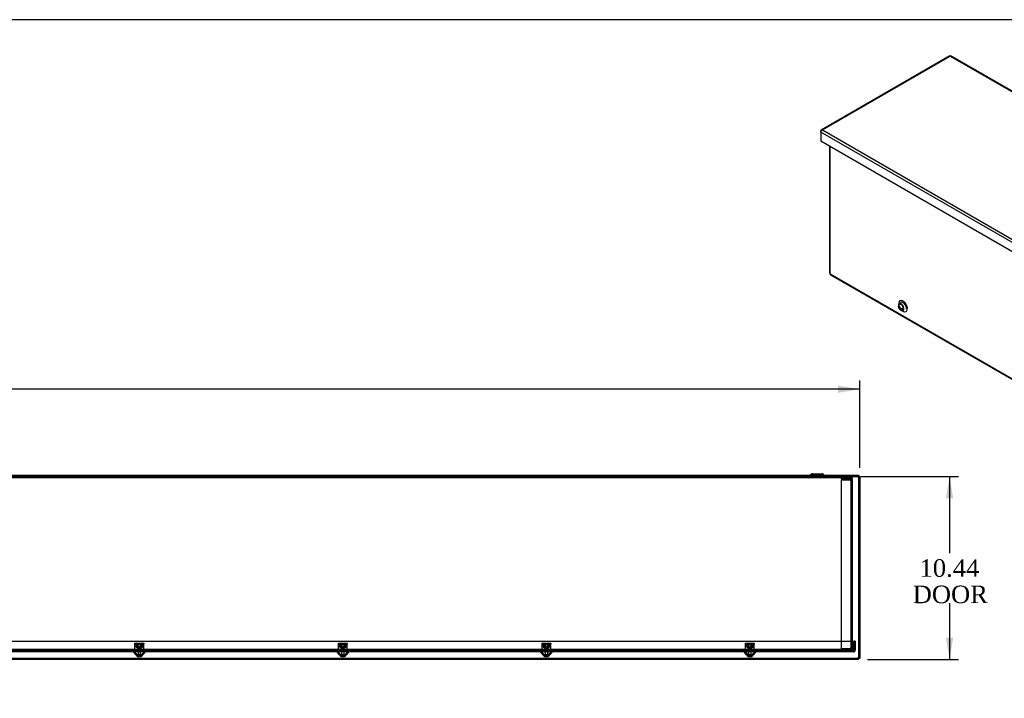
# Model space of a CAD drawing. Header units: inches. Extents: x 1 to 240, y -1 to 159.
# Tile 9 of 15: x 103 to 159, y 121 to 159. Entities that reach past the tile are written whole.
import ezdxf
from ezdxf.enums import TextEntityAlignment as Align
from ezdxf.lldxf.tags import DXFTag

# ---------------------------------------------------------------- set-up
doc = ezdxf.new("R2010")
doc.units = ezdxf.units.IN
doc.header["$MEASUREMENT"] = 0
for name, color, linetype in [('COM70472-29', 7, 'Continuous'), ('COM70473-29', 7, 'Continuous'), ('COM70474-4', 7, 'Continuous'), ('COM70985-10', 7, 'Continuous'), ('Default', 7, 'Continuous'), ('NTS16522', 7, 'Continuous'), ('RNG17670', 7, 'Continuous'), ('SCS19475', 7, 'Continuous')]:
    doc.layers.add(name, color=color, linetype=linetype)
doc.styles.add('SEACAD_Times_New_Roman', font='times.ttf')
tags = doc.linetypes.add('HIDDEN2', pattern=[0.1875, 0.125, -0.0625]).pattern_tags.tags
tags[6:7] = [DXFTag(74, 4), DXFTag(75, 0), DXFTag(340, '0'), DXFTag(46, 0.0), DXFTag(50, 0.0), DXFTag(44, 0.0), DXFTag(45, 0.0)]
tags[4:5] = [DXFTag(74, 4), DXFTag(75, 0), DXFTag(340, '0'), DXFTag(46, 0.0), DXFTag(50, 0.0), DXFTag(44, 0.0), DXFTag(45, 0.0)]
doc.dimstyles.new('HAMMOND_(STH_-_240x160)', dxfattribs={"dimtxt": 1, "dimasz": 1.25, "dimexe": 0.5, "dimexo": 0.5, "dimgap": 0.25, "dimtad": 0, "dimtih": 1, "dimtoh": 1, "dimzin": 0, "dimdsep": 46, "dimtxsty": 'SEACAD_Times_New_Roman', "dimblk1": '_SE_FILLED', "dimblk2": '_SE_FILLED', "dimsah": 1, "dimcen": 0.5, "dimadec": 0, "dimazin": 0, "dimtfac": 0.8, "dimtofl": 0, "dimtmove": 1, "dimatfit": 3, "dimfxl": 1, "dimtolj": 1, "dimtzin": 0, "dimarcsym": 0})

# ---------------------------------------------------------------- blocks, each defined once
blk = doc.blocks.new('SE')
at = {"layer": 'COM70473-29', "color": 7, "linetype": 'Continuous'}
for p, q in [((149.266, 151.997), (149.266, 144.79)), ((149.298, 151.979), (149.298, 144.745)), ((149.31, 144.739), (149.298, 144.745)), ((149.31, 144.725), (149.31, 144.739)), ((149.31, 144.725), (231.401, 97.329)), ((149.332, 144.675), (231.423, 97.28)), ((153.218, 143.066), (153.204, 142.942)), ((153.381, 142.636), (153.495, 142.587))]:
    blk.add_line(p, q, dxfattribs=at)
for centre, major_axis, start_param, end_param in [((149.374, 144.79), (0.108, 0), 3.141593, 3.926991), ((149.386, 144.769), (0.054, 0.0935), 2.356194, 3.141593), ((153.361, 142.829), (0.112, -0.194), 0, 3.926991), ((153.464, 142.889), (-0.175, 0.304), 0, 0.661978), ((153.464, 142.889), (-0.175, 0.304), 2.479614, 6.283185), ((153.361, 142.829), (0.112, -0.194), 5.369982, 6.283185)]:
    blk.add_ellipse(centre, major_axis=major_axis, ratio=0.57735, start_param=start_param, end_param=end_param, dxfattribs=at)
blk.add_open_spline([(153.325, 143.131), (153.335, 143.136), (153.356, 143.141), (153.418, 143.123), (153.486, 143.075), (153.552, 143), (153.605, 142.908), (153.636, 142.815), (153.639, 142.769), (153.64, 142.746)], degree=3, knots=[0.231647, 0.231647, 0.231647, 0.231647, 0.3608782, 0.4639816, 0.5732276, 0.6837238, 0.7977534, 0.9125739, 1, 1, 1, 1], dxfattribs=at)
at = {"layer": 'COM70985-10', "color": 7, "linetype": 'Continuous'}
for p, q in [((156.127, 157.145), (148.797, 152.913)), ((148.877, 152.922), (156.156, 157.125)), ((156.156, 157.125), (238.646, 109.499)), ((238.726, 109.49), (156.184, 157.145)), ((148.775, 152.805), (148.775, 152.864)), ((231.316, 105.15), (148.775, 152.805)), ((148.775, 152.805), (148.775, 152.281)), ((148.877, 152.922), (231.367, 105.297)), ((231.316, 104.626), (148.775, 152.281))]:
    blk.add_line(p, q, dxfattribs=at)
blk.add_arc((148.945, 152.761), 0.175, 112.835, 165.444, dxfattribs=at)
for points, knots in [([(156.115, 157.138), (156.12, 157.141), (156.126, 157.141), (156.14, 157.137), (156.148, 157.132), (156.156, 157.125)], [0.5, 0.5, 0.5, 0.5, 0.75, 0.75, 1, 1, 1, 1]), ([(156.156, 157.125), (156.164, 157.132), (156.172, 157.137), (156.186, 157.141), (156.192, 157.141), (156.197, 157.138)], [0, 0, 0, 0, 0.25, 0.25, 0.5, 0.5, 0.5, 0.5]), ([(148.877, 152.922), (148.865, 152.927), (148.853, 152.929), (148.83, 152.929), (148.819, 152.926), (148.801, 152.915), (148.793, 152.907), (148.781, 152.888), (148.777, 152.877), (148.775, 152.864)], [0, 0, 0, 0, 0.25, 0.25, 0.5, 0.5, 0.75, 0.75, 1, 1, 1, 1])]:
    blk.add_open_spline(points, degree=3, knots=knots, dxfattribs=at)
at = {"layer": 'SCS19475', "color": 7, "linetype": 'Continuous'}
for p, q in [((153.26, 142.806), (153.231, 142.823)), ((153.231, 142.778), (153.26, 142.761)), ((153.26, 142.833), (153.26, 142.806)), ((153.281, 142.818), (153.26, 142.806)), ((153.26, 142.761), (153.299, 142.783)), ((153.26, 142.761), (153.26, 142.733)), ((153.264, 142.808), (153.281, 142.798)), ((153.281, 142.724), (153.264, 142.714)), ((153.281, 142.793), (153.281, 142.821)), ((153.311, 142.776), (153.281, 142.793)), ((153.324, 142.773), (153.281, 142.749)), ((153.281, 142.749), (153.311, 142.731)), ((153.281, 142.721), (153.281, 142.749)), ((153.303, 142.781), (153.303, 142.761)), ((153.324, 142.773), (153.425, 142.715))]:
    blk.add_line(p, q, dxfattribs=at)
for centre, radius, start, end in [((153.403, 142.854), 0.207, 189.4483, 224.3329), ((153.332, 142.863), 0.133, 115.8507, 173.2178), ((153.263, 142.713), 0.00862, 204.1753, 240.6461), ((153.414, 142.823), 0.154, 167.4883, 176.2687), ((153.351, 142.739), 0.0909, 183.4589, 195.9327), ((153.418, 143.1), 0.288, 237.5669, 242.4331), ((153.418, 142.957), 0.289, 237.5672, 242.4328), ((153.435, 142.811), 0.154, 167.4878, 176.2693), ((153.372, 142.726), 0.0909, 183.4575, 195.9341), ((153.396, 142.956), 0.199, 244.7363, 278.4329), ((153.396, 142.911), 0.199, 244.7215, 278.4478)]:
    blk.add_arc(centre, radius, start, end, dxfattribs=at)
for centre, major_axis, start_param, end_param in [((153.313, 142.802), (-0.08, 0.139), 0.857913, 0.957558), ((153.271, 142.777), (0.0316, -0.0547), 2.596145, 3.476175), ((153.271, 142.777), (-0.0316, 0.0547), 1.236214, 2.116244), ((153.361, 142.829), (-0.089, 0.155), 3.157208, 6.266729), ((153.271, 142.777), (0.0316, -0.0547), 1.236214, 2.116244), ((153.271, 142.777), (-0.0316, 0.0547), 2.596145, 3.476175), ((153.313, 142.802), (0.08, -0.139), 0.613238, 0.957558)]:
    blk.add_ellipse(centre, major_axis=major_axis, ratio=0.57735, start_param=start_param, end_param=end_param, dxfattribs=at)
for points, knots in [([(153.231, 142.823), (153.224, 142.827), (153.218, 142.832), (153.208, 142.842), (153.205, 142.848), (153.2, 142.859), (153.198, 142.865), (153.198, 142.874), (153.198, 142.877), (153.199, 142.883), (153.2, 142.886), (153.201, 142.889)], [0, 0, 0, 0, 0.25, 0.25, 0.5, 0.5, 0.75, 0.75, 0.875, 0.875, 1, 1, 1, 1]), ([(153.201, 142.844), (153.199, 142.838), (153.198, 142.832), (153.198, 142.82), (153.2, 142.814), (153.205, 142.803), (153.208, 142.797), (153.218, 142.787), (153.224, 142.782), (153.231, 142.778)], [0, 0, 0, 0, 0.25, 0.25, 0.5, 0.5, 0.75, 0.75, 1, 1, 1, 1]), ([(153.258, 142.706), (153.275, 142.691), (153.303, 142.668), (153.359, 142.652), (153.411, 142.655), (153.437, 142.669), (153.451, 142.677)], [0, 0, 0, 0, 0.289456, 0.547327, 0.797636, 1, 1, 1, 1])]:
    blk.add_open_spline(points, degree=3, knots=knots, dxfattribs=at)
blk = doc.blocks.new('SE5')
at = {"layer": 'COM70472-29', "color": 7, "linetype": 'HIDDEN2'}
for p, q in [((150.568, 133.182), (34.568, 133.182)), ((150.568, 133.11), (34.568, 133.11)), ((148.173, 133.254), (148.11, 133.19)), ((148.278, 133.257), (148.161, 133.14)), ((148.299, 133.266), (148.838, 133.266)), ((148.443, 133.338), (148.443, 133.266)), ((148.693, 133.266), (148.693, 133.338)), ((148.976, 133.14), (148.859, 133.257)), ((149.027, 133.19), (148.964, 133.254)), ((150.568, 133.11), (150.568, 133.182)), ((150.568, 133.074), (150.568, 133.11)), ((150.568, 133.074), (150.568, 132.982)), ((149.943, 123.326), (35.193, 123.326)), ((109.844, 123.326), (109.844, 123.254)), ((110.074, 123.254), (110.074, 123.326)), ((121.438, 123.326), (121.438, 123.254)), ((121.668, 123.254), (121.668, 123.326)), ((133.032, 123.326), (133.032, 123.254)), ((133.262, 123.254), (133.262, 123.326)), ((144.625, 123.326), (144.625, 123.254)), ((144.855, 123.254), (144.855, 123.326)), ((149.943, 123.362), (149.973, 123.362)), ((149.943, 123.326), (149.943, 123.362)), ((149.973, 123.362), (149.973, 123.254)), ((150.568, 123.362), (150.568, 123.254))]:
    blk.add_line(p, q, dxfattribs=at)
at = {"layer": 'COM70472-29', "color": 7, "linetype": 'Continuous'}
for p, q in [((148.227, 133.308), (148.173, 133.254)), ((148.299, 133.338), (148.838, 133.338)), ((148.964, 133.254), (148.91, 133.308))]:
    blk.add_line(p, q, dxfattribs=at)
at = {"layer": 'COM70472-29', "color": 7, "linetype": 'HIDDEN2'}
for centre, radius, start, end in [((148.089, 133.212), 0.03, 270, 315), ((148.089, 133.212), 0.102, 270, 315), ((148.299, 133.236), 0.03, 90, 135), ((148.838, 133.236), 0.03, 45, 90), ((149.048, 133.212), 0.102, 225, 270), ((149.048, 133.212), 0.03, 225, 270)]:
    blk.add_arc(centre, radius, start, end, dxfattribs=at)
at = {"layer": 'COM70472-29', "color": 7, "linetype": 'Continuous'}
for centre, start, end in [((148.299, 133.236), 90, 135), ((148.838, 133.236), 45, 90)]:
    blk.add_arc(centre, 0.102, start, end, dxfattribs=at)
at = {"layer": 'COM70473-29', "color": 7, "linetype": 'HIDDEN2'}
for p, q in [((34.521, 123.807), (150.615, 123.807)), ((150.615, 123.807), (150.615, 123.29)), ((150.668, 123.807), (150.668, 123.29)), ((150.74, 123.807), (150.668, 123.807)), ((150.74, 123.807), (150.74, 123.29)), ((150.632, 123.254), (34.504, 123.254)), ((150.632, 123.182), (34.504, 123.182)), ((109.608, 123.182), (109.735, 123.036)), ((109.663, 123.229), (109.831, 123.036)), ((109.735, 123.036), (110.183, 123.036)), ((110.088, 123.036), (110.256, 123.229)), ((110.183, 123.036), (110.31, 123.182)), ((121.202, 123.182), (121.329, 123.036)), ((121.256, 123.229), (121.424, 123.036)), ((121.329, 123.036), (121.777, 123.036)), ((121.681, 123.036), (121.849, 123.229)), ((121.777, 123.036), (121.904, 123.182)), ((132.796, 123.182), (132.923, 123.036)), ((132.85, 123.229), (133.018, 123.036)), ((132.923, 123.036), (133.371, 123.036)), ((133.275, 123.036), (133.443, 123.229)), ((133.371, 123.036), (133.498, 123.182)), ((144.39, 123.182), (144.517, 123.036)), ((144.444, 123.229), (144.612, 123.036)), ((144.517, 123.036), (144.964, 123.036)), ((144.869, 123.036), (145.037, 123.229)), ((144.964, 123.036), (145.091, 123.182)), ((150.615, 123.254), (150.615, 123.29)), ((150.615, 123.254), (150.615, 123.182))]:
    blk.add_line(p, q, dxfattribs=at)
for centre, radius, start, end in [((109.608, 123.182), 0.072, 41, 90), ((110.31, 123.182), 0.072, 90, 139), ((121.202, 123.182), 0.072, 41, 90), ((121.904, 123.182), 0.072, 90, 139), ((132.796, 123.182), 0.072, 41, 90), ((133.498, 123.182), 0.072, 90, 139), ((144.39, 123.182), 0.072, 41, 90), ((145.091, 123.182), 0.072, 90, 139), ((150.632, 123.29), 0.036, 270, 0), ((150.632, 123.29), 0.108, 270, 0)]:
    blk.add_arc(centre, radius, start, end, dxfattribs=at)
at = {"layer": 'COM70474-4', "color": 7, "linetype": 'HIDDEN2'}
for p, q in [((149.943, 133.09), (149.943, 133.018)), ((149.943, 133.09), (150.46, 133.09)), ((149.943, 133.018), (150.46, 133.018)), ((150.46, 132.965), (149.943, 132.965)), ((149.943, 132.965), (149.943, 123.379)), ((150.46, 132.965), (150.568, 132.965)), ((150.496, 132.965), (150.496, 132.982)), ((150.496, 132.965), (150.496, 123.379)), ((150.568, 132.965), (150.568, 132.982)), ((150.568, 132.965), (150.568, 123.379)), ((149.943, 123.379), (150.46, 123.379)), ((150.46, 123.326), (149.943, 123.326)), ((149.943, 123.254), (149.943, 123.326)), ((150.568, 123.379), (150.46, 123.379)), ((150.496, 123.362), (150.496, 123.379)), ((150.568, 123.362), (150.568, 123.379))]:
    blk.add_line(p, q, dxfattribs=at)
for centre, radius, start, end in [((150.46, 132.982), 0.108, 0, 90), ((150.46, 132.982), 0.036, 0, 90), ((150.46, 123.362), 0.108, 270, 0), ((150.46, 123.362), 0.036, 270, 0)]:
    blk.add_arc(centre, radius, start, end, dxfattribs=at)
at = {"layer": 'COM70985-10', "color": 7, "linetype": 'Continuous'}
for p, q in [((34.203, 133.254), (150.934, 133.254)), ((150.934, 133.254), (150.934, 133.182)), ((151.006, 133.182), (150.934, 133.182)), ((151.006, 133.182), (151.006, 122.816)), ((150.934, 122.744), (34.203, 122.744)), ((150.934, 122.744), (150.934, 122.816)), ((151.006, 122.816), (150.934, 122.816))]:
    blk.add_line(p, q, dxfattribs=at)
at = {"layer": 'COM70985-10', "color": 7, "linetype": 'HIDDEN2'}
for p, q in [((106.803, 133.254), (106.803, 133.182)), ((107.053, 133.182), (107.053, 133.254)), ((113.983, 133.254), (113.983, 133.182)), ((114.233, 133.182), (114.233, 133.254)), ((121.162, 133.254), (121.162, 133.182)), ((121.412, 133.182), (121.412, 133.254)), ((128.342, 133.254), (128.342, 133.182)), ((128.592, 133.182), (128.592, 133.254)), ((135.522, 133.254), (135.522, 133.182)), ((135.772, 133.182), (135.772, 133.254)), ((142.701, 133.254), (142.701, 133.182)), ((142.951, 133.182), (142.951, 133.254)), ((148.149, 133.182), (148.149, 133.254)), ((148.987, 133.254), (148.987, 133.182)), ((149.881, 133.254), (149.881, 133.182)), ((150.131, 133.182), (150.131, 133.254)), ((150.568, 133.182), (150.934, 133.182)), ((150.934, 133.182), (150.934, 122.816)), ((150.934, 122.816), (34.203, 122.816))]:
    blk.add_line(p, q, dxfattribs=at)
at = {"layer": 'COM70985-10', "color": 7, "linetype": 'Continuous'}
for points, knots in [([(150.934, 133.254), (150.931, 133.254), (150.928, 133.251), (150.922, 133.24), (150.919, 133.232), (150.913, 133.212), (150.91, 133.2), (150.904, 133.174), (150.901, 133.16), (150.898, 133.146)], [0, 0, 0, 0, 0.25, 0.25, 0.5, 0.5, 0.75, 0.75, 1, 1, 1, 1]), ([(150.934, 133.182), (150.928, 133.182), (150.922, 133.178), (150.91, 133.164), (150.904, 133.155), (150.898, 133.146)], [0, 0, 0, 0, 0.5, 0.5, 1, 1, 1, 1]), ([(150.898, 133.146), (150.912, 133.149), (150.926, 133.152), (150.952, 133.158), (150.964, 133.161), (150.984, 133.167), (150.992, 133.17), (151.003, 133.176), (151.006, 133.179), (151.006, 133.182)], [0, 0, 0, 0, 0.25, 0.25, 0.5, 0.5, 0.75, 0.75, 1, 1, 1, 1]), ([(150.898, 133.146), (150.907, 133.152), (150.917, 133.158), (150.93, 133.17), (150.934, 133.176), (150.934, 133.182)], [0, 0, 0, 0, 0.5, 0.5, 1, 1, 1, 1]), ([(150.898, 122.852), (150.901, 122.838), (150.904, 122.823), (150.91, 122.797), (150.913, 122.785), (150.919, 122.765), (150.922, 122.757), (150.928, 122.747), (150.931, 122.744), (150.934, 122.744)], [0, 0, 0, 0, 0.25, 0.25, 0.5, 0.5, 0.75, 0.75, 1, 1, 1, 1]), ([(150.898, 122.852), (150.904, 122.842), (150.91, 122.833), (150.922, 122.82), (150.928, 122.816), (150.934, 122.816)], [0, 0, 0, 0, 0.5, 0.5, 1, 1, 1, 1]), ([(151.006, 122.816), (151.006, 122.819), (151.003, 122.822), (150.992, 122.828), (150.984, 122.831), (150.964, 122.837), (150.952, 122.84), (150.926, 122.846), (150.912, 122.849), (150.898, 122.852)], [0, 0, 0, 0, 0.25, 0.25, 0.5, 0.5, 0.75, 0.75, 1, 1, 1, 1]), ([(150.934, 122.816), (150.934, 122.822), (150.93, 122.828), (150.917, 122.84), (150.907, 122.846), (150.898, 122.852)], [0, 0, 0, 0, 0.5, 0.5, 1, 1, 1, 1])]:
    blk.add_open_spline(points, degree=3, knots=knots, dxfattribs=at)
at = {"layer": 'NTS16522', "color": 7, "linetype": 'HIDDEN2'}
for p, q in [((109.709, 123.681), (110.209, 123.681)), ((109.709, 123.649), (109.709, 123.681)), ((110.209, 123.664), (109.709, 123.664)), ((109.709, 123.268), (109.709, 123.649)), ((109.709, 123.504), (110.209, 123.504)), ((109.709, 123.486), (110.209, 123.486)), ((109.783, 123.604), (109.804, 123.629)), ((109.801, 123.504), (109.783, 123.604)), ((109.783, 123.604), (109.809, 123.604)), ((109.814, 123.467), (109.801, 123.467)), ((109.801, 123.467), (109.801, 123.457)), ((109.816, 123.457), (109.801, 123.457)), ((109.804, 123.629), (110.114, 123.629)), ((109.809, 123.604), (109.804, 123.629)), ((110.109, 123.604), (109.809, 123.604)), ((109.809, 123.604), (109.827, 123.504)), ((109.816, 123.457), (109.811, 123.486)), ((109.817, 123.457), (109.816, 123.457)), ((109.824, 123.413), (109.816, 123.457)), ((109.817, 123.457), (109.839, 123.457)), ((110.095, 123.413), (109.824, 123.413)), ((109.839, 123.413), (109.839, 123.457)), ((109.852, 123.681), (109.852, 123.664)), ((109.864, 123.629), (109.864, 123.413)), ((109.871, 123.629), (109.881, 123.619)), ((109.881, 123.619), (110.037, 123.619)), ((109.881, 123.619), (109.881, 123.413)), ((110.037, 123.619), (110.047, 123.629)), ((110.037, 123.413), (110.037, 123.619)), ((110.054, 123.629), (110.054, 123.413)), ((110.066, 123.664), (110.066, 123.681)), ((110.08, 123.457), (110.101, 123.457)), ((110.08, 123.457), (110.08, 123.413)), ((110.092, 123.504), (110.109, 123.604)), ((110.103, 123.457), (110.095, 123.413)), ((110.103, 123.457), (110.101, 123.457)), ((110.103, 123.457), (110.108, 123.486)), ((110.103, 123.457), (110.118, 123.457)), ((110.104, 123.467), (110.118, 123.467)), ((110.109, 123.604), (110.114, 123.629)), ((110.109, 123.604), (110.135, 123.604)), ((110.114, 123.629), (110.135, 123.604)), ((110.135, 123.604), (110.117, 123.504)), ((110.118, 123.457), (110.118, 123.467)), ((110.209, 123.681), (110.209, 123.649)), ((110.209, 123.268), (110.209, 123.649)), ((121.303, 123.681), (121.803, 123.681)), ((121.303, 123.649), (121.303, 123.681)), ((121.803, 123.664), (121.303, 123.664)), ((121.303, 123.268), (121.303, 123.649)), ((121.303, 123.504), (121.803, 123.504)), ((121.303, 123.486), (121.803, 123.486)), ((121.377, 123.604), (121.398, 123.629)), ((121.395, 123.504), (121.377, 123.604)), ((121.377, 123.604), (121.403, 123.604)), ((121.408, 123.467), (121.395, 123.467)), ((121.395, 123.467), (121.395, 123.457)), ((121.41, 123.457), (121.395, 123.457)), ((121.398, 123.629), (121.708, 123.629)), ((121.403, 123.604), (121.398, 123.629)), ((121.703, 123.604), (121.403, 123.604)), ((121.403, 123.604), (121.42, 123.504)), ((121.41, 123.457), (121.404, 123.486)), ((121.411, 123.457), (121.41, 123.457)), ((121.417, 123.413), (121.41, 123.457)), ((121.411, 123.457), (121.432, 123.457)), ((121.689, 123.413), (121.417, 123.413)), ((121.432, 123.413), (121.432, 123.457)), ((121.446, 123.681), (121.446, 123.664)), ((121.458, 123.629), (121.458, 123.413)), ((121.465, 123.629), (121.475, 123.619)), ((121.475, 123.619), (121.631, 123.619)), ((121.475, 123.619), (121.475, 123.413)), ((121.631, 123.619), (121.641, 123.629)), ((121.631, 123.413), (121.631, 123.619)), ((121.648, 123.629), (121.648, 123.413)), ((121.66, 123.664), (121.66, 123.681)), ((121.674, 123.457), (121.695, 123.457)), ((121.674, 123.457), (121.674, 123.413)), ((121.686, 123.504), (121.703, 123.604)), ((121.696, 123.457), (121.689, 123.413)), ((121.696, 123.457), (121.695, 123.457)), ((121.696, 123.457), (121.701, 123.486)), ((121.696, 123.457), (121.711, 123.457)), ((121.698, 123.467), (121.711, 123.467)), ((121.703, 123.604), (121.708, 123.629)), ((121.703, 123.604), (121.729, 123.604)), ((121.708, 123.629), (121.729, 123.604)), ((121.729, 123.604), (121.711, 123.504)), ((121.711, 123.457), (121.711, 123.467)), ((121.803, 123.681), (121.803, 123.649)), ((121.803, 123.268), (121.803, 123.649)), ((132.897, 123.681), (133.397, 123.681)), ((132.897, 123.649), (132.897, 123.681)), ((133.397, 123.664), (132.897, 123.664)), ((132.897, 123.268), (132.897, 123.649)), ((132.897, 123.504), (133.397, 123.504)), ((132.897, 123.486), (133.397, 123.486)), ((132.971, 123.604), (132.992, 123.629)), ((132.989, 123.504), (132.971, 123.604)), ((132.971, 123.604), (132.996, 123.604)), ((133.002, 123.467), (132.988, 123.467)), ((132.988, 123.467), (132.988, 123.457)), ((133.003, 123.457), (132.988, 123.457)), ((132.992, 123.629), (133.302, 123.629)), ((132.996, 123.604), (132.992, 123.629)), ((133.297, 123.604), (132.996, 123.604)), ((132.996, 123.604), (133.014, 123.504)), ((133.003, 123.457), (132.998, 123.486)), ((133.005, 123.457), (133.003, 123.457)), ((133.011, 123.413), (133.003, 123.457)), ((133.005, 123.457), (133.026, 123.457)), ((133.282, 123.413), (133.011, 123.413)), ((133.026, 123.413), (133.026, 123.457)), ((133.04, 123.681), (133.04, 123.664)), ((133.052, 123.629), (133.052, 123.413)), ((133.059, 123.629), (133.069, 123.619)), ((133.069, 123.619), (133.225, 123.619)), ((133.069, 123.619), (133.069, 123.413)), ((133.225, 123.619), (133.235, 123.629)), ((133.225, 123.413), (133.225, 123.619)), ((133.242, 123.629), (133.242, 123.413)), ((133.254, 123.664), (133.254, 123.681)), ((133.267, 123.457), (133.289, 123.457)), ((133.267, 123.457), (133.267, 123.413)), ((133.279, 123.504), (133.297, 123.604)), ((133.29, 123.457), (133.282, 123.413)), ((133.29, 123.457), (133.289, 123.457)), ((133.29, 123.457), (133.295, 123.486)), ((133.29, 123.457), (133.305, 123.457)), ((133.292, 123.467), (133.305, 123.467)), ((133.297, 123.604), (133.302, 123.629)), ((133.297, 123.604), (133.322, 123.604)), ((133.302, 123.629), (133.322, 123.604)), ((133.322, 123.604), (133.305, 123.504)), ((133.305, 123.457), (133.305, 123.467)), ((133.397, 123.681), (133.397, 123.649)), ((133.397, 123.268), (133.397, 123.649)), ((144.49, 123.681), (144.99, 123.681)), ((144.49, 123.649), (144.49, 123.681)), ((144.99, 123.664), (144.49, 123.664)), ((144.49, 123.268), (144.49, 123.649)), ((144.49, 123.504), (144.99, 123.504)), ((144.49, 123.486), (144.99, 123.486)), ((144.565, 123.604), (144.585, 123.629)), ((144.583, 123.504), (144.565, 123.604)), ((144.565, 123.604), (144.59, 123.604)), ((144.595, 123.467), (144.582, 123.467)), ((144.582, 123.467), (144.582, 123.457)), ((144.597, 123.457), (144.582, 123.457)), ((144.585, 123.629), (144.895, 123.629)), ((144.59, 123.604), (144.585, 123.629)), ((144.891, 123.604), (144.59, 123.604)), ((144.59, 123.604), (144.608, 123.504)), ((144.597, 123.457), (144.592, 123.486)), ((144.598, 123.457), (144.597, 123.457)), ((144.605, 123.413), (144.597, 123.457)), ((144.598, 123.457), (144.62, 123.457)), ((144.876, 123.413), (144.605, 123.413)), ((144.62, 123.413), (144.62, 123.457)), ((144.633, 123.681), (144.633, 123.664)), ((144.645, 123.629), (144.645, 123.413)), ((144.652, 123.629), (144.662, 123.619)), ((144.662, 123.619), (144.819, 123.619)), ((144.662, 123.619), (144.662, 123.413)), ((144.819, 123.619), (144.829, 123.629)), ((144.819, 123.413), (144.819, 123.619)), ((144.835, 123.629), (144.835, 123.413)), ((144.847, 123.664), (144.847, 123.681)), ((144.861, 123.457), (144.882, 123.457)), ((144.861, 123.457), (144.861, 123.413)), ((144.873, 123.504), (144.891, 123.604)), ((144.884, 123.457), (144.876, 123.413)), ((144.884, 123.457), (144.882, 123.457)), ((144.884, 123.457), (144.889, 123.486)), ((144.884, 123.457), (144.899, 123.457)), ((144.886, 123.467), (144.899, 123.467)), ((144.891, 123.604), (144.895, 123.629)), ((144.891, 123.604), (144.916, 123.604)), ((144.895, 123.629), (144.916, 123.604)), ((144.916, 123.604), (144.898, 123.504)), ((144.899, 123.457), (144.899, 123.467)), ((144.99, 123.681), (144.99, 123.649)), ((144.99, 123.268), (144.99, 123.649)), ((109.709, 123.236), (109.709, 123.268)), ((110.209, 123.236), (109.709, 123.236)), ((109.772, 123.254), (109.772, 123.236)), ((109.816, 123.254), (109.816, 123.236)), ((109.852, 123.254), (109.852, 123.236)), ((110.066, 123.236), (110.066, 123.254)), ((110.102, 123.254), (110.102, 123.236)), ((110.146, 123.254), (110.146, 123.236)), ((110.209, 123.268), (110.209, 123.236)), ((121.303, 123.236), (121.303, 123.268)), ((121.803, 123.236), (121.303, 123.236)), ((121.366, 123.254), (121.366, 123.236)), ((121.41, 123.254), (121.41, 123.236)), ((121.446, 123.254), (121.446, 123.236)), ((121.66, 123.236), (121.66, 123.254)), ((121.696, 123.254), (121.696, 123.236)), ((121.74, 123.254), (121.74, 123.236)), ((121.803, 123.268), (121.803, 123.236)), ((132.897, 123.236), (132.897, 123.268)), ((133.397, 123.236), (132.897, 123.236)), ((132.96, 123.254), (132.96, 123.236)), ((133.004, 123.254), (133.004, 123.236)), ((133.04, 123.254), (133.04, 123.236)), ((133.254, 123.236), (133.254, 123.254)), ((133.29, 123.254), (133.29, 123.236)), ((133.334, 123.254), (133.334, 123.236)), ((133.397, 123.268), (133.397, 123.236)), ((144.49, 123.236), (144.49, 123.268)), ((144.99, 123.236), (144.49, 123.236)), ((144.553, 123.254), (144.553, 123.236)), ((144.597, 123.254), (144.597, 123.236)), ((144.633, 123.254), (144.633, 123.236)), ((144.847, 123.236), (144.847, 123.254)), ((144.883, 123.254), (144.883, 123.236)), ((144.927, 123.254), (144.927, 123.236)), ((144.99, 123.268), (144.99, 123.236))]:
    blk.add_line(p, q, dxfattribs=at)
for centre, start_param, end_param in [((109.759, 123.149), -0.946712, -0.820505), ((110.159, 123.149), 0.820505, 0.946712), ((121.353, 123.149), -0.946712, -0.820505), ((121.753, 123.149), 0.820505, 0.946712), ((132.946, 123.149), -0.946712, -0.820505), ((133.347, 123.149), 0.820505, 0.946712), ((144.54, 123.149), -0.946712, -0.820505), ((144.941, 123.149), 0.820505, 0.946712)]:
    blk.add_ellipse(centre, major_axis=(0, 0.451), ratio=0.176327, start_param=start_param, end_param=end_param, dxfattribs=at)
at = {"layer": 'RNG17670', "color": 7, "linetype": 'HIDDEN2'}
for p, q in [((109.789, 123.318), (110.057, 123.318)), ((109.789, 123.318), (109.789, 123.286)), ((109.789, 123.286), (110.057, 123.286)), ((109.834, 123.318), (109.834, 123.286)), ((110.057, 123.318), (110.057, 123.286)), ((121.651, 123.318), (121.382, 123.318)), ((121.382, 123.318), (121.382, 123.286)), ((121.651, 123.286), (121.382, 123.286)), ((121.428, 123.318), (121.428, 123.286)), ((121.651, 123.318), (121.651, 123.286)), ((133.245, 123.318), (132.976, 123.318)), ((132.976, 123.318), (132.976, 123.286)), ((133.245, 123.286), (132.976, 123.286)), ((133.022, 123.318), (133.022, 123.286)), ((133.245, 123.318), (133.245, 123.286)), ((144.839, 123.318), (144.57, 123.318)), ((144.57, 123.318), (144.57, 123.286)), ((144.839, 123.286), (144.57, 123.286)), ((144.615, 123.318), (144.615, 123.286)), ((144.839, 123.318), (144.839, 123.286))]:
    blk.add_line(p, q, dxfattribs=at)
at = {"layer": 'SCS19475', "color": 7, "linetype": 'HIDDEN2'}
for p, q in [((109.894, 123.681), (109.864, 123.651)), ((109.864, 123.651), (110.054, 123.651)), ((109.864, 123.651), (109.864, 123.356)), ((109.883, 123.356), (109.883, 123.67)), ((109.894, 123.681), (110.025, 123.681)), ((110.054, 123.651), (110.025, 123.681)), ((110.035, 123.356), (110.035, 123.67)), ((110.054, 123.356), (110.054, 123.651)), ((121.487, 123.681), (121.458, 123.651)), ((121.458, 123.651), (121.648, 123.651)), ((121.458, 123.651), (121.458, 123.356)), ((121.477, 123.356), (121.477, 123.67)), ((121.487, 123.681), (121.618, 123.681)), ((121.648, 123.651), (121.618, 123.681)), ((121.629, 123.356), (121.629, 123.67)), ((121.648, 123.356), (121.648, 123.651)), ((133.081, 123.681), (133.052, 123.651)), ((133.052, 123.651), (133.242, 123.651)), ((133.052, 123.651), (133.052, 123.356)), ((133.071, 123.356), (133.071, 123.67)), ((133.081, 123.681), (133.212, 123.681)), ((133.242, 123.651), (133.212, 123.681)), ((133.223, 123.356), (133.223, 123.67)), ((133.242, 123.356), (133.242, 123.651)), ((144.675, 123.681), (144.645, 123.651)), ((144.645, 123.651), (144.835, 123.651)), ((144.645, 123.651), (144.645, 123.356)), ((144.665, 123.356), (144.665, 123.67)), ((144.675, 123.681), (144.806, 123.681)), ((144.835, 123.651), (144.806, 123.681)), ((144.816, 123.356), (144.816, 123.67)), ((144.835, 123.356), (144.835, 123.651)), ((109.801, 122.968), (109.799, 122.968)), ((109.944, 122.968), (109.801, 122.968)), ((109.864, 123.356), (110.054, 123.356)), ((109.885, 123.356), (109.885, 123.036)), ((109.944, 122.908), (109.902, 122.908)), ((109.974, 122.968), (109.944, 122.968)), ((109.944, 122.968), (109.944, 122.913)), ((109.944, 122.913), (109.944, 122.908)), ((110.117, 122.968), (109.974, 122.968)), ((109.974, 122.968), (109.974, 122.913)), ((109.974, 122.908), (109.974, 122.913)), ((110.016, 122.908), (109.974, 122.908)), ((110.033, 123.036), (110.033, 123.356)), ((110.117, 122.968), (110.12, 122.968)), ((121.395, 122.968), (121.392, 122.968)), ((121.538, 122.968), (121.395, 122.968)), ((121.458, 123.356), (121.648, 123.356)), ((121.479, 123.356), (121.479, 123.036)), ((121.538, 122.908), (121.496, 122.908)), ((121.568, 122.968), (121.538, 122.968)), ((121.538, 122.968), (121.538, 122.913)), ((121.538, 122.913), (121.538, 122.908)), ((121.711, 122.968), (121.568, 122.968)), ((121.568, 122.968), (121.568, 122.913)), ((121.568, 122.908), (121.568, 122.913)), ((121.61, 122.908), (121.568, 122.908)), ((121.627, 123.036), (121.627, 123.356)), ((121.711, 122.968), (121.713, 122.968)), ((132.989, 122.968), (132.986, 122.968)), ((133.132, 122.968), (132.989, 122.968)), ((133.052, 123.356), (133.242, 123.356)), ((133.073, 123.356), (133.073, 123.036)), ((133.132, 122.908), (133.09, 122.908)), ((133.162, 122.968), (133.132, 122.968)), ((133.132, 122.968), (133.132, 122.913)), ((133.132, 122.913), (133.132, 122.908)), ((133.305, 122.968), (133.162, 122.968)), ((133.162, 122.968), (133.162, 122.913)), ((133.162, 122.908), (133.162, 122.913)), ((133.204, 122.908), (133.162, 122.908)), ((133.221, 123.036), (133.221, 123.356)), ((133.305, 122.968), (133.307, 122.968)), ((144.582, 122.968), (144.58, 122.968)), ((144.725, 122.968), (144.582, 122.968)), ((144.645, 123.356), (144.835, 123.356)), ((144.666, 123.356), (144.666, 123.036)), ((144.725, 122.908), (144.684, 122.908)), ((144.755, 122.968), (144.725, 122.968)), ((144.725, 122.968), (144.725, 122.913)), ((144.725, 122.913), (144.725, 122.908)), ((144.899, 122.968), (144.755, 122.968)), ((144.755, 122.968), (144.755, 122.913)), ((144.755, 122.908), (144.755, 122.913)), ((144.797, 122.908), (144.755, 122.908)), ((144.814, 123.036), (144.814, 123.356)), ((144.899, 122.968), (144.901, 122.968))]:
    blk.add_line(p, q, dxfattribs=at)
for centre, start, end in [((109.906, 123.033), 178.6853, 211.135), ((110.013, 123.033), 328.865, 1.3147), ((121.499, 123.033), 178.6853, 211.135), ((121.606, 123.033), 328.865, 1.3147), ((133.093, 123.033), 178.6853, 211.135), ((133.2, 123.033), 328.865, 1.3147), ((144.687, 123.033), 178.6853, 211.135), ((144.794, 123.033), 328.865, 1.3147)]:
    blk.add_arc(centre, 0.125, start, end, dxfattribs=at)
for points, knots in [([(109.902, 122.908), (109.892, 122.909), (109.882, 122.911), (109.863, 122.917), (109.853, 122.921), (109.836, 122.931), (109.827, 122.937), (109.816, 122.948), (109.813, 122.952), (109.807, 122.96), (109.804, 122.964), (109.801, 122.968)], [0, 0, 0, 0, 0.25, 0.25, 0.5, 0.5, 0.75, 0.75, 0.875, 0.875, 1, 1, 1, 1]), ([(109.974, 122.913), (109.969, 122.913), (109.964, 122.913), (109.954, 122.913), (109.949, 122.913), (109.944, 122.913)], [0, 0, 0, 0, 0.5, 0.5, 1, 1, 1, 1]), ([(110.117, 122.968), (110.112, 122.959), (110.106, 122.952), (110.091, 122.937), (110.083, 122.931), (110.065, 122.921), (110.056, 122.917), (110.036, 122.911), (110.026, 122.909), (110.016, 122.908)], [0, 0, 0, 0, 0.25, 0.25, 0.5, 0.5, 0.75, 0.75, 1, 1, 1, 1]), ([(121.496, 122.908), (121.486, 122.909), (121.476, 122.911), (121.456, 122.917), (121.447, 122.921), (121.429, 122.931), (121.421, 122.937), (121.41, 122.948), (121.407, 122.952), (121.4, 122.96), (121.397, 122.964), (121.395, 122.968)], [0, 0, 0, 0, 0.25, 0.25, 0.5, 0.5, 0.75, 0.75, 0.875, 0.875, 1, 1, 1, 1]), ([(121.568, 122.913), (121.563, 122.913), (121.558, 122.913), (121.548, 122.913), (121.543, 122.913), (121.538, 122.913)], [0, 0, 0, 0, 0.5, 0.5, 1, 1, 1, 1]), ([(121.711, 122.968), (121.706, 122.959), (121.699, 122.952), (121.685, 122.937), (121.677, 122.931), (121.659, 122.921), (121.65, 122.917), (121.63, 122.911), (121.62, 122.909), (121.61, 122.908)], [0, 0, 0, 0, 0.25, 0.25, 0.5, 0.5, 0.75, 0.75, 1, 1, 1, 1]), ([(133.09, 122.908), (133.08, 122.909), (133.07, 122.911), (133.05, 122.917), (133.041, 122.921), (133.023, 122.931), (133.015, 122.937), (133.004, 122.948), (133.001, 122.952), (132.994, 122.96), (132.991, 122.964), (132.989, 122.968)], [0, 0, 0, 0, 0.25, 0.25, 0.5, 0.5, 0.75, 0.75, 0.875, 0.875, 1, 1, 1, 1]), ([(133.162, 122.913), (133.157, 122.913), (133.152, 122.913), (133.142, 122.913), (133.137, 122.913), (133.132, 122.913)], [0, 0, 0, 0, 0.5, 0.5, 1, 1, 1, 1]), ([(133.305, 122.968), (133.3, 122.959), (133.293, 122.952), (133.279, 122.937), (133.27, 122.931), (133.253, 122.921), (133.243, 122.917), (133.224, 122.911), (133.214, 122.909), (133.204, 122.908)], [0, 0, 0, 0, 0.25, 0.25, 0.5, 0.5, 0.75, 0.75, 1, 1, 1, 1]), ([(144.684, 122.908), (144.674, 122.909), (144.664, 122.911), (144.644, 122.917), (144.635, 122.921), (144.617, 122.931), (144.609, 122.937), (144.598, 122.948), (144.594, 122.952), (144.588, 122.96), (144.585, 122.964), (144.582, 122.968)], [0, 0, 0, 0, 0.25, 0.25, 0.5, 0.5, 0.75, 0.75, 0.875, 0.875, 1, 1, 1, 1]), ([(144.755, 122.913), (144.75, 122.913), (144.745, 122.913), (144.735, 122.913), (144.73, 122.913), (144.725, 122.913)], [0, 0, 0, 0, 0.5, 0.5, 1, 1, 1, 1]), ([(144.899, 122.968), (144.893, 122.959), (144.887, 122.952), (144.872, 122.937), (144.864, 122.931), (144.847, 122.921), (144.837, 122.917), (144.818, 122.911), (144.808, 122.909), (144.797, 122.908)], [0, 0, 0, 0, 0.25, 0.25, 0.5, 0.5, 0.75, 0.75, 1, 1, 1, 1])]:
    blk.add_open_spline(points, degree=3, knots=knots, dxfattribs=at)
blk = doc.blocks.new('DMBLK5421')
at = {"layer": 'Default', "linetype": 'Continuous'}
for points in [[(35.381, 138.362), (34.131, 138.154), (35.381, 137.945)], [(149.756, 138.362), (149.756, 137.945), (151.006, 138.154)]]:
    blk.add_hatch(color=7, dxfattribs=at).paths.add_polyline_path(points)
at = {"layer": 'Default', "color": 7, "linetype": 'Continuous'}
for p, q in [((34.131, 133.682), (34.131, 138.654)), ((151.006, 133.682), (151.006, 138.654)), ((90.121, 138.154), (34.131, 138.154)), ((151.006, 138.154), (95.016, 138.154))]:
    blk.add_line(p, q, dxfattribs=at)
at = {"layer": 'Default', "color": 7, "linetype": 'Continuous', "style": 'SEACAD_Times_New_Roman'}
for s, p in [('116.88', (90.483, 138.654)), ('DOOR', (90.471, 137.154))]:
    blk.add_text(s, height=1, dxfattribs=at).set_placement(p, align=Align.TOP_LEFT)
blk = doc.blocks.new('_SE_FILLED')
at = {"color": 0}
blk.add_line((0, 0), (-1, 0), dxfattribs=at)
blk.add_solid([(0, 0), (-1, -0.1665), (-1, 0.1665), (0, 0)], dxfattribs=at)
blk = doc.blocks.new('DMBLK5422')
at = {"layer": 'Default', "linetype": 'Continuous'}
for points in [[(156.323, 131.932), (156.115, 133.182), (155.906, 131.932)], [(156.323, 123.994), (155.906, 123.994), (156.115, 122.744)]]:
    blk.add_hatch(color=7, dxfattribs=at).paths.add_polyline_path(points)
at = {"layer": 'Default', "color": 7, "linetype": 'Continuous'}
for p, q in [((151.068, 133.182), (156.615, 133.182)), ((156.115, 133.182), (156.115, 128.813)), ((156.115, 125.963), (156.115, 122.744)), ((151.434, 122.744), (156.615, 122.744))]:
    blk.add_line(p, q, dxfattribs=at)
at = {"layer": 'Default', "color": 7, "linetype": 'Continuous', "style": 'SEACAD_Times_New_Roman'}
for s, p in [('10.44', (154.408, 128.463)), ('DOOR', (154.017, 126.963))]:
    blk.add_text(s, height=1, dxfattribs=at).set_placement(p, align=Align.TOP_LEFT)
blk = doc.blocks.new('BORDER')
at = {"layer": 'Default', "color": 7, "linetype": 'Continuous'}
blk.add_line((0, 27.86), (-41.86, 27.86), dxfattribs=at)

msp = doc.modelspace()

# ---------------------------------------------------------------- block references
at = {"layer": 'Default', "color": 7, "xscale": 5.7, "yscale": 5.7, "zscale": 5.7}
msp.add_blockref('BORDER', (239.562, 0.401), dxfattribs=at)
at = {"layer": 'Default'}
for name in ['SE', 'SE5']:
    msp.add_blockref(name, (0, 0), dxfattribs=at)

# ---------------------------------------------------------------- dimensions: what is measured, and where the dimension line sits
at = {"layer": 'Default', "color": 7, "linetype": 'Continuous'}
dim = msp.add_linear_dim(base=(34.130972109, 138.15353331), p1=(151.005972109, 133.181586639), p2=(34.130972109, 133.181586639), text='\\A1;<>\\PDOOR', dimstyle='HAMMOND_(STH_-_240x160)', override={"dimtmove": 0}, dxfattribs=at)
dim.commit()
dim.dimension.update_dxf_attribs({"geometry": 'DMBLK5421', "text_midpoint": (92.568470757, 138.15353331), "dimtype": 160})
dim = msp.add_linear_dim(base=(156.115, 122.744), p1=(150.568, 133.182), p2=(150.934, 122.744), angle=90, text='\\A1;<>\\PDOOR', dimstyle='HAMMOND_(STH_-_240x160)', override={"dimtmove": 0}, dxfattribs=at)
dim.commit()
dim.dimension.update_dxf_attribs({"geometry": 'DMBLK5422', "text_midpoint": (156.115, 127.963), "dimtype": 160})

doc.saveas('drawing.dxf')
